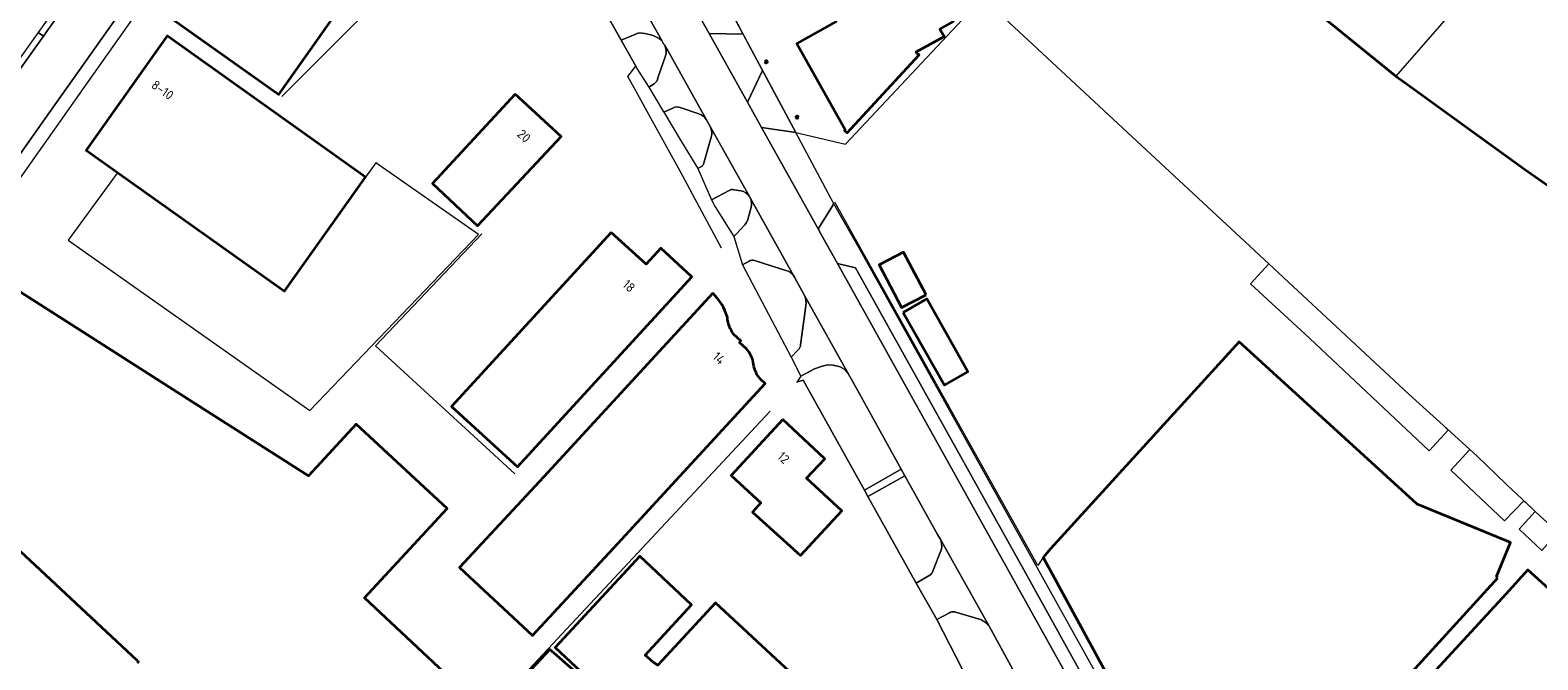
# Model space of a CAD drawing. Extents: x 150256 to 156914, y 461459 to 469481.
# Tile 126 of 256: x 153852 to 154071, y 464185 to 464276. Entities that reach past the tile are written whole.
import ezdxf
from ezdxf.enums import TextEntityAlignment as Align

# ---------------------------------------------------------------- set-up
doc = ezdxf.new("R2010")
doc.units = 0
doc.header["$LTSCALE"] = 0.75
for name, color, linetype, lineweight in [('B-RO-GK-KADEMUUR-G', 251, 'CONTINUOUS', 35), ('B-RO-GR-BEPLANTING_CULTUUR_BODEMBEDEKKER-GV', 251, 'CONTINUOUS', 18), ('B-RO-GR-GROENVOORZIENING-GV', 251, 'CONTINUOUS', 18), ('B-RO-GR-HAAG-GV', 251, 'CONTINUOUS', 13), ('B-RO-IE-TERREINAFSCHEIDING_KUNSTMATIG_HEKWERK-G', 251, 'IE-TERREINAFSCHEIDING-KUNSTMATIG', 18), ('B-RO-OG-BEBOUWING-GV', 6, 'CONTINUOUS', 35), ('B-RO-OG-BEBOUWING-T18', 1, 'CONTINUOUS', 18), ('B-RO-OG-TERREIN_CULTUURSCHEIDING-GV', 251, 'CONTINUOUS', 18), ('B-RO-OG-WATER-GV', 251, 'CONTINUOUS', 18), ('B-RO-OG-WATER_SLOOT-GV', 251, 'CONTINUOUS', 18), ('B-RO-VH-VERHARDING_ASFALT-GV', 251, 'CONTINUOUS', 18), ('B-RO-VH-VERHARDING_BETONSTRAATSTEEN-GV', 251, 'CONTINUOUS', 18), ('B-RO-VH-VERHARDING_STRAATBAKSTEEN-GV', 251, 'CONTINUOUS', 18), ('B-RO-VH-VERHARDING_TEGEL-GV', 251, 'CONTINUOUS', 18)]:
    doc.layers.add(name, color=color, linetype=linetype, lineweight=lineweight)
doc.styles.add('NLCS-ISO-M200-T18', font='NLCS-ISO.ttf', dxfattribs={"height": 360})
doc.linetypes.add('IE-TERREINAFSCHEIDING-KUNSTMATIG', pattern='A,4,[82,NLCS.SHX,S=0.75,R=90,X=0,Y=0],4,-2', length=10)

msp = doc.modelspace()

# ---------------------------------------------------------------- linework, layer by layer
at = {"layer": 'B-RO-GK-KADEMUUR-G'}
for points in [[(153865.944, 464436.13), (153893.147, 464410.206), (153930.365, 464374.964), (153965.491, 464341.825), (153983.238, 464325.403), (153991.376, 464318.106), (154010.805, 464301.579), (154040.291, 464277.579), (154050.235, 464269.562)], [(154050.235, 464269.562), (154051.383, 464268.732), (154068.93, 464256.031), (154076.163, 464250.995), (154086.441, 464244.466), (154087.292, 464244.13), (154102.474, 464233.006)]]:
    msp.add_lwpolyline(points, dxfattribs=at)
at = {"layer": 'B-RO-GR-BEPLANTING_CULTUUR_BODEMBEDEKKER-GV'}
for points in [[(153940.163, 464275.821), (153937.626, 464274.755), (153939.754, 464270.985), (153939.885, 464270.662), (153941.606, 464267.968), (153942.394, 464268.446)], [(153943.932, 464274.038), (153943.78, 464274.232), (153943.495, 464274.746)], [(153942.957, 464269.299), (153944.044, 464272.513)], [(153945.195, 464264.926), (153943.809, 464264.305), (153946.39, 464260.022), (153948.76, 464256.138), (153948.764, 464256.13)], [(153948.883, 464264.095), (153946.174, 464264.992)], [(153950.556, 464262.21), (153950.051, 464263.104), (153950.005, 464263.186)], [(153949.594, 464256.758), (153950.706, 464260.682)], [(153948.764, 464256.13), (153949.277, 464256.405)], [(153953.298, 464252.942), (153950.747, 464251.578), (153951.279, 464250.559)], [(153954.995, 464252.899), (153954.048, 464253.043)], [(153951.279, 464250.559), (153953.967, 464246.262), (153953.973, 464246.243), (153954.312, 464246.582), (153955.585, 464247.952)], [(153956.007, 464248.703), (153956.489, 464250.502)], [(153956.361, 464251.845), (153956.25, 464252.043)], [(153956.193, 464242.643), (153955.254, 464242.116), (153962.332, 464228.708), (153963.321, 464229.801)], [(153961.55, 464241.33), (153956.994, 464242.762)], [(153964.263, 464237.689), (153962.787, 464240.363), (153962.676, 464240.562)], [(153963.69, 464230.51), (153964.454, 464236.197)], [(153969.43, 464227.295), (153968.422, 464227.569), (153967.608, 464227.585), (153966.68, 464227.382), (153965.723, 464227.023), (153963.734, 464225.972), (153963.151, 464225.088), (153964.06, 464225.36), (153972.959, 464209.381), (153978.323, 464212.455), (153972.18, 464223.483), (153970.598, 464226.326)], [(153983.983, 464202.324), (153983.606, 464202.973), (153978.863, 464211.499), (153973.462, 464208.489), (153980.493, 464195.862), (153982.481, 464197.018)], [(153982.884, 464197.541), (153984.147, 464200.824)], [(153985.325, 464191.591), (153983.5, 464190.584), (153994.694, 464168.819), (153996.551, 464169.648)], [(153989.828, 464190.587), (153986.053, 464191.704)], [(153996.487, 464179.844), (153994.564, 464183.313), (153991.08, 464189.64)]]:
    msp.add_lwpolyline(points, dxfattribs=at)
for points in [[(153943.495, 464274.746, 0.1612301), (153940.163, 464275.821)], [(153944.044, 464272.513, 0.1927585), (153943.932, 464274.038)], [(153942.394, 464268.446, 0.2146532), (153942.957, 464269.299)], [(153946.174, 464264.992, 0.2308316), (153945.195, 464264.926)], [(153950.005, 464263.186, 0.1807253), (153948.883, 464264.095)], [(153950.706, 464260.682, 0.2028521), (153950.556, 464262.21)], [(153949.277, 464256.405, 0.086638), (153949.594, 464256.758)], [(153954.048, 464253.043, 0.1878261), (153953.298, 464252.942)], [(153956.25, 464252.043, 0.2041286), (153954.995, 464252.899)], [(153956.489, 464250.502, 0.180189), (153956.361, 464251.845)], [(153955.585, 464247.952, 0.0982044), (153956.007, 464248.703)], [(153956.994, 464242.762, 0.256029), (153956.193, 464242.643)], [(153962.676, 464240.562, 0.2006503), (153961.55, 464241.33)], [(153964.454, 464236.197, 0.1494176), (153964.263, 464237.689)], [(153963.321, 464229.801, 0.2411864), (153963.69, 464230.51)], [(153970.598, 464226.326, 0.1867902), (153969.43, 464227.295)], [(153984.147, 464200.824, 0.1733026), (153983.983, 464202.324)], [(153982.481, 464197.018, 0.0863426), (153982.884, 464197.541)], [(153986.053, 464191.704, 0.18834), (153985.325, 464191.591)], [(153991.08, 464189.64, 0.1623146), (153989.828, 464190.587)]]:
    msp.add_lwpolyline(points, format="xyb", dxfattribs=at)
at = {"layer": 'B-RO-GR-GROENVOORZIENING-GV'}
msp.add_lwpolyline([(153858.545, 464282.327), (153857.814, 464282.933), (153852.836, 464275.902), (153853.611, 464275.354)], close=True, dxfattribs=at)
at = {"layer": 'B-RO-GR-HAAG-GV'}
msp.add_lwpolyline([(153858.545, 464282.327), (153857.814, 464282.933), (153852.836, 464275.902), (153853.611, 464275.354)], close=True, dxfattribs=at)
at = {"layer": 'B-RO-IE-TERREINAFSCHEIDING_KUNSTMATIG_HEKWERK-G'}
for points in [[(153952.199, 464244.554), (153949.391, 464249.785), (153946.172, 464255.763), (153941.903, 464263.451), (153939.979, 464266.981), (153938.55, 464269.483), (153939.754, 464270.985), (153920.928, 464304.336), (153918.15, 464309.476), (153915.515, 464306.051)], [(153888.265, 464266.584), (153911.535, 464289.868), (153916.841, 464295.109), (153922.986, 464301.118)], [(154061.288, 464282.237), (154050.235, 464269.562)], [(153953.921, 464278.33), (153955.194, 464275.903), (153963.018, 464261.348), (153970.233, 464259.679), (153988.657, 464279.317)], [(153864.34, 464255.45), (153857.23, 464245.71), (153892.34, 464220.96), (153916.86, 464246.56), (153901.937, 464256.968)], [(153901.937, 464256.968), (153900.46, 464254.89)], [(153998.943, 464199.631), (153998.155, 464198.46), (153968.672, 464251.22)], [(153917.33, 464246.63), (153901.894, 464230.37)], [(153922.15, 464211.77), (153901.894, 464230.37)], [(153972.959, 464209.381), (153964.06, 464225.36), (153963.151, 464225.088)], [(153918.637, 464177.45), (153959.25, 464220.885)], [(153973.462, 464208.489), (153972.959, 464209.381)], [(153980.493, 464195.862), (153973.462, 464208.489)], [(153983.5, 464190.584), (153980.493, 464195.862)], [(153994.694, 464168.819), (153983.5, 464190.584)]]:
    msp.add_lwpolyline(points, dxfattribs=at)
at = {"layer": 'B-RO-OG-BEBOUWING-GV'}
for points in [[(153904.429, 464304.819), (153892.116, 464313.532), (153868.705, 464280.467), (153887.838, 464266.904), (153915.515, 464306.051), (153912.578, 464310.423)], [(153979.314, 464283.31), (153978.873, 464284.095), (153979.13, 464284.25), (153963.082, 464299.108), (153958.329, 464296.426), (153968.835, 464277.504), (153963.138, 464274.306), (153967.807, 464265.99), (153970.17, 464261.777), (153970.075, 464261.674), (153970.441, 464261.334), (153980.914, 464272.626), (153980.679, 464272.843), (153980.645, 464272.806), (153980.503, 464273.059), (153984.54, 464275.326), (153983.948, 464276.381), (153985.901, 464277.477), (153980.474, 464282.522), (153979.872, 464283.623)], [(153864.402, 464255.535), (153888.66, 464238.29), (153900.46, 464254.89), (153871.61, 464275.4), (153859.81, 464258.8)], [(153958.477, 464271.689), (153958.624, 464271.427), (153958.885, 464271.574), (153958.739, 464271.836)], [(153922.196, 464266.944), (153910.158, 464253.94), (153916.697, 464247.804), (153928.875, 464260.761)], [(153963.403, 464263.52), (153963.255, 464263.782), (153962.994, 464263.635), (153963.141, 464263.373)], [(153936.165, 464246.85), (153912.956, 464221.57), (153922.529, 464212.78), (153945.739, 464238.061), (153947.866, 464240.378), (153943.378, 464244.564), (153941.218, 464242.211)], [(153981.922, 464237.793), (153978.656, 464243.993), (153975.11, 464242.124), (153978.376, 464235.925)], [(153978.602, 464235.229), (153984.592, 464224.66), (153988.021, 464226.601), (153982.039, 464237.174)], [(154065.05, 464196.643), (154064.828, 464196.845), (154066.895, 464201.81), (154053.314, 464207.353), (154027.462, 464230.946), (154000, 464200.845), (153998.943, 464199.631), (154000, 464197.685), (154013.17, 464173.56), (154030.012, 464158.238)], [(153961.094, 464219.651), (153953.609, 464211.527), (153957.924, 464207.532), (153956.683, 464206.187), (153963.687, 464199.877), (153969.662, 464206.396), (153964.563, 464211.124), (153967.224, 464213.966)], [(153964.578, 464167.995), (153964.482, 464168.084), (153970.835, 464174.911), (153951.325, 464193.008), (153942.945, 464183.982), (153942.242, 464184.415), (153941.107, 464185.442), (153947.838, 464192.738), (153940.299, 464199.821), (153927.999, 464186.553), (153935.404, 464179.605), (153935.133, 464179.308), (153935.048, 464179.216), (153939.93, 464174.68), (153939.835, 464174.578), (153954.427, 464160.656), (153954.59, 464160.872), (153956.4, 464159.169)], [(154030.033, 464141.276), (154035.51, 464131.5), (154042.035, 464138.485), (154042.501, 464138.061), (154042.57, 464138.137), (154046.626, 464134.407), (154052.18, 464129.412), (154055.279, 464132.733), (154055.082, 464133.033), (154061.031, 464139.627), (154066.219, 464145.378), (154067.223, 464144.53), (154094.976, 464174.69), (154082.188, 464186.255), (154079.109, 464189.04), (154069.416, 464197.806), (154066.231, 464194.284), (154053.783, 464180.798), (154051.133, 464177.674), (154031.963, 464156.653), (154025.424, 464149.502), (154028.022, 464144.865)], [(153939.835, 464174.578), (153939.93, 464174.68), (153935.048, 464179.216), (153935.133, 464179.308), (153927.864, 464185.688), (153927.251, 464186.226), (153917.843, 464176.186), (153921.37, 464172.881), (153918.861, 464170.203), (153926.644, 464163.066), (153936.943, 464174.119), (153938.24, 464172.821)]]:
    msp.add_lwpolyline(points, close=True, dxfattribs=at)
for points in [[(153870.094, 464181.643), (153870.275, 464181.827), (153880.369, 464172.386), (153895.96, 464157.803), (153915.698, 464179.313), (153900.286, 464193.749), (153912.323, 464206.706), (153899.104, 464218.967), (153892.152, 464211.465), (153873.607, 464223.292), (153860.581, 464231.6), (153847.424, 464239.991), (153828.065, 464209.684), (153841.375, 464201.177), (153844.251, 464206.106), (153867.188, 464184.68), (153867.417, 464184.483), (153867.245, 464184.272)], [(153950.927, 464238.005), (153926.349, 464211.341), (153914.097, 464198.165), (153924.715, 464188.294), (153937.123, 464201.667), (153958.526, 464224.882), (153957.902, 464225.459)], [(153955.824, 464229.918), (153954.795, 464230.867), (153954.998, 464231.087), (153954.006, 464232.002)]]:
    msp.add_lwpolyline(points, dxfattribs=at)
for points in [[(153953.042, 464234.497, 0.1349386), (153950.927, 464238.005)], [(153954.006, 464232.002, -0.1539931), (153953.042, 464234.497)], [(153956.858, 464227.673, 0.1515159), (153955.824, 464229.918)], [(153957.902, 464225.459, -0.1571646), (153956.858, 464227.673)]]:
    msp.add_lwpolyline(points, format="xyb", dxfattribs=at)
at = {"layer": 'B-RO-OG-TERREIN_CULTUURSCHEIDING-GV'}
msp.add_lwpolyline([(154072.781, 464204.157), (154070.464, 464206.311), (154072.777, 464204.153)], dxfattribs=at)
at = {"layer": 'B-RO-OG-WATER-GV'}
for points in [[(154076.163, 464250.995), (154068.93, 464256.031), (154051.383, 464268.732), (154050.235, 464269.562), (154040.291, 464277.579), (154010.805, 464301.579), (153991.376, 464318.106), (153983.238, 464325.403), (153965.491, 464341.825), (153930.365, 464374.964), (153893.147, 464410.206), (153865.944, 464436.13), (153856.365, 464445.259), (153862.432, 464452.405), (153842.589, 464470.817), (153798.613, 464498.65), (153776.931, 464512.373), (153772.269, 464506.312), (153771.259, 464506.033), (153770.647, 464506.432), (153748.902, 464520.615), (153708.614, 464546.773), (153654.592, 464582.024)], [(153656.903, 464538.643), (153718.744, 464499.511), (153755.1, 464478.736), (153755.037, 464478.546), (153765.509, 464472.533), (153790.237, 464458.129), (153794.863, 464455.059), (153807.605, 464445.344), (153859.249, 464404.614), (153907.898, 464359.44), (153907.994, 464359.35), (153930.387, 464338.481), (153929.445, 464337.428), (153943.171, 464324.663), (153959.765, 464309.23), (154031.739, 464242.292), (154052.104, 464223.352), (154057.137, 464218.769), (154060.951, 464215.295)], [(154060.951, 464215.295), (154062.033, 464214.31), (154066.304, 464210.221), (154070.033, 464206.711), (154070.464, 464206.311), (154072.781, 464204.157)]]:
    msp.add_lwpolyline(points, dxfattribs=at)
at = {"layer": 'B-RO-OG-WATER_SLOOT-GV'}
for points in [[(154031.739, 464242.292), (154029.101, 464239.35), (154037.644, 464231.477), (154055.068, 464215.118), (154057.847, 464218.102), (154057.137, 464218.769), (154052.104, 464223.352)], [(154066.304, 464210.221), (154062.033, 464214.31), (154060.951, 464215.295), (154058.204, 464212.292), (154066.01, 464204.946), (154068.823, 464207.836), (154070.033, 464206.711)], [(154073.76, 464203.238), (154072.777, 464204.153), (154070.464, 464206.311), (154068.168, 464203.714), (154071.463, 464200.648)]]:
    msp.add_lwpolyline(points, close=True, dxfattribs=at)
at = {"layer": 'B-RO-VH-VERHARDING_ASFALT-GV'}
for points in [[(153812.999, 464205.58), (153814.153, 464207.359), (153825.445, 464223.242), (153835.55, 464237.562), (153846.871, 464253.54), (153854.433, 464264.214), (153872.016, 464289.036), (153882.115, 464303.265), (153897.414, 464324.912), (153898.991, 464327.159)], [(153887.85, 464323.701), (153878.229, 464310.144), (153877.586, 464309.137), (153876.533, 464307.665), (153872.894, 464302.565), (153868.694, 464296.664), (153865.687, 464292.38), (153862.673, 464288.12), (153858.545, 464282.327), (153853.611, 464275.354), (153850.379, 464270.788), (153850.318, 464270.701), (153848.634, 464268.313), (153840.817, 464257.227), (153837.134, 464252.191), (153831.835, 464244.694), (153829.296, 464241.11), (153829.01, 464240.705), (153820.224, 464228.312), (153808.957, 464212.451), (153807.274, 464210.065), (153807.241, 464210.02), (153806.384, 464209.009)], [(153928.634, 464301.402), (153928.658, 464301.36), (153928.709, 464301.269), (153932.505, 464294.477), (153932.63, 464294.275), (153934.18, 464291.494), (153939.032, 464282.79), (153943.495, 464274.746)], [(154002.105, 464182.976), (153969.054, 464242.344), (153966.685, 464246.522), (153966.228, 464247.341), (153958.006, 464262.097), (153955.953, 464265.78), (153950.412, 464275.724), (153949.158, 464277.974), (153941.509, 464291.657), (153940.296, 464293.843), (153939.824, 464294.694), (153937.741, 464298.447)], [(153943.495, 464274.746), (153943.78, 464274.232), (153943.932, 464274.038), (153950.005, 464263.186), (153950.051, 464263.104), (153950.556, 464262.21), (153956.25, 464252.043), (153956.361, 464251.845), (153962.676, 464240.562), (153962.787, 464240.363), (153964.263, 464237.689), (153970.598, 464226.326), (153972.18, 464223.483), (153978.323, 464212.455), (153978.863, 464211.499), (153983.606, 464202.973), (153983.983, 464202.324), (153991.08, 464189.64), (153994.564, 464183.313)]]:
    msp.add_lwpolyline(points, dxfattribs=at)
at = {"layer": 'B-RO-VH-VERHARDING_BETONSTRAATSTEEN-GV'}
for points in [[(153943.495, 464274.746), (153939.032, 464282.79)], [(153937.663, 464280.2), (153937.433, 464280.034), (153935.323, 464278.834), (153937.626, 464274.755), (153940.163, 464275.821)], [(153944.044, 464272.513), (153942.957, 464269.299)], [(153950.005, 464263.186), (153943.932, 464274.038)], [(153942.394, 464268.446), (153941.606, 464267.968), (153941.614, 464267.956), (153943.776, 464264.359), (153943.809, 464264.305), (153945.195, 464264.926)], [(153946.174, 464264.992), (153948.883, 464264.095)], [(153956.25, 464252.043), (153950.556, 464262.21)], [(153950.706, 464260.682), (153949.594, 464256.758)], [(153949.277, 464256.405), (153948.764, 464256.13), (153950.747, 464251.578), (153953.298, 464252.942)], [(153954.048, 464253.043), (153954.995, 464252.899)], [(153956.489, 464250.502), (153956.007, 464248.703)], [(153962.676, 464240.562), (153956.361, 464251.845)], [(153955.585, 464247.952), (153954.312, 464246.582), (153953.973, 464246.243), (153955.254, 464242.116)], [(153955.254, 464242.116), (153956.193, 464242.643)], [(153956.994, 464242.762), (153961.55, 464241.33)], [(153970.598, 464226.326), (153964.263, 464237.689)], [(153964.454, 464236.197), (153963.69, 464230.51)], [(153963.321, 464229.801), (153962.332, 464228.708), (153963.734, 464225.972), (153965.723, 464227.023), (153966.68, 464227.382), (153967.608, 464227.585), (153968.422, 464227.569), (153969.43, 464227.295)], [(153991.08, 464189.64), (153983.983, 464202.324)], [(153984.147, 464200.824), (153982.884, 464197.541)], [(153982.481, 464197.018), (153980.493, 464195.862), (153983.5, 464190.584), (153985.325, 464191.591)], [(153986.053, 464191.704), (153989.828, 464190.587)]]:
    msp.add_lwpolyline(points, dxfattribs=at)
for points in [[(153849.603, 464271.337), (153850.379, 464270.788), (153853.611, 464275.354), (153852.836, 464275.902)], [(154002.105, 464182.976), (154008.307, 464171.836), (154009.059, 464174.506), (154003.823, 464183.933), (153996.601, 464196.936), (153971.674, 464241.704), (153969.054, 464242.344)]]:
    msp.add_lwpolyline(points, close=True, dxfattribs=at)
for points in [[(153940.163, 464275.821, -0.1612301), (153943.495, 464274.746)], [(153943.932, 464274.038, -0.1927585), (153944.044, 464272.513)], [(153942.957, 464269.299, -0.2146532), (153942.394, 464268.446)], [(153945.195, 464264.926, -0.2308316), (153946.174, 464264.992)], [(153948.883, 464264.095, -0.1807253), (153950.005, 464263.186)], [(153950.556, 464262.21, -0.2028521), (153950.706, 464260.682)], [(153949.594, 464256.758, -0.086638), (153949.277, 464256.405)], [(153953.298, 464252.942, -0.1878261), (153954.048, 464253.043)], [(153954.995, 464252.899, -0.2041286), (153956.25, 464252.043)], [(153956.361, 464251.845, -0.180189), (153956.489, 464250.502)], [(153956.007, 464248.703, -0.0982044), (153955.585, 464247.952)], [(153956.193, 464242.643, -0.256029), (153956.994, 464242.762)], [(153961.55, 464241.33, -0.2006503), (153962.676, 464240.562)], [(153964.263, 464237.689, -0.1494176), (153964.454, 464236.197)], [(153963.69, 464230.51, -0.2411864), (153963.321, 464229.801)], [(153969.43, 464227.295, -0.1867902), (153970.598, 464226.326)], [(153983.983, 464202.324, -0.1733026), (153984.147, 464200.824)], [(153982.884, 464197.541, -0.0863426), (153982.481, 464197.018)], [(153985.325, 464191.591, -0.18834), (153986.053, 464191.704)], [(153989.828, 464190.587, -0.1623146), (153991.08, 464189.64)]]:
    msp.add_lwpolyline(points, format="xyb", dxfattribs=at)
at = {"layer": 'B-RO-VH-VERHARDING_STRAATBAKSTEEN-GV'}
for points in [[(153942.67, 464298.399), (153940.296, 464293.843), (153941.509, 464291.657), (153944.142, 464290.888), (153949.884, 464280.617), (153949.91, 464280.605), (153949.158, 464277.974), (153950.412, 464275.724), (153955.323, 464275.664), (153955.194, 464275.903), (153953.948, 464278.27), (153950.633, 464283.968), (153949.416, 464286.105), (153947.426, 464289.735)], [(153955.323, 464275.664), (153950.412, 464275.724), (153955.953, 464265.78), (153958.174, 464270.359)], [(153963.018, 464261.348), (153958.174, 464270.359), (153955.953, 464265.78), (153958.006, 464262.097)], [(153963.018, 464261.348), (153958.006, 464262.097), (153966.228, 464247.341), (153968.54, 464251.017)], [(153966.228, 464247.341), (153966.685, 464246.522), (153969.054, 464242.344), (153971.674, 464241.704), (153996.601, 464196.936), (154003.823, 464183.933), (154009.059, 464174.506), (154008.307, 464171.836), (154009.552, 464169.609), (154013.974, 464169.596), (154005.475, 464184.854), (153998.106, 464198.083), (153972.413, 464244.227), (153968.54, 464251.017)]]:
    msp.add_lwpolyline(points, close=True, dxfattribs=at)
at = {"layer": 'B-RO-VH-VERHARDING_TEGEL-GV'}
for points in [[(153898.991, 464327.159), (153897.414, 464324.912), (153882.115, 464303.265), (153872.016, 464289.036), (153854.433, 464264.214), (153846.871, 464253.54), (153835.55, 464237.562), (153825.445, 464223.242), (153814.153, 464207.359), (153812.999, 464205.58)], [(153815.014, 464205.011), (153816.767, 464207.49), (153816.776, 464207.502), (153836.753, 464235.753), (153851.211, 464256.063), (153856.112, 464263.027), (153859.535, 464267.891), (153867.965, 464279.801), (153891.91, 464313.541), (153900.735, 464325.945), (153900.814, 464326.052)]]:
    msp.add_lwpolyline(points, dxfattribs=at)
msp.add_lwpolyline([(153978.863, 464211.499), (153978.323, 464212.455), (153972.959, 464209.381), (153973.462, 464208.489)], close=True, dxfattribs=at)

# ---------------------------------------------------------------- texts
at = {"layer": 'B-RO-OG-BEBOUWING-T18', "style": 'NLCS-ISO-M200-T18'}
for s, rotation, p in [('8-10', 324.6, (153870.938, 464267.55)), ('20', 316.8, (153923.476, 464260.857)), ('18', 317.5, (153938.734, 464239.062)), ('14', 317.3, (153951.823, 464228.574)), ('12', 317.1, (153961.199, 464214.098))]:
    msp.add_text(s, height=1.35, rotation=rotation, dxfattribs=at).set_placement(p, align=Align.MIDDLE)

doc.saveas('drawing.dxf')
